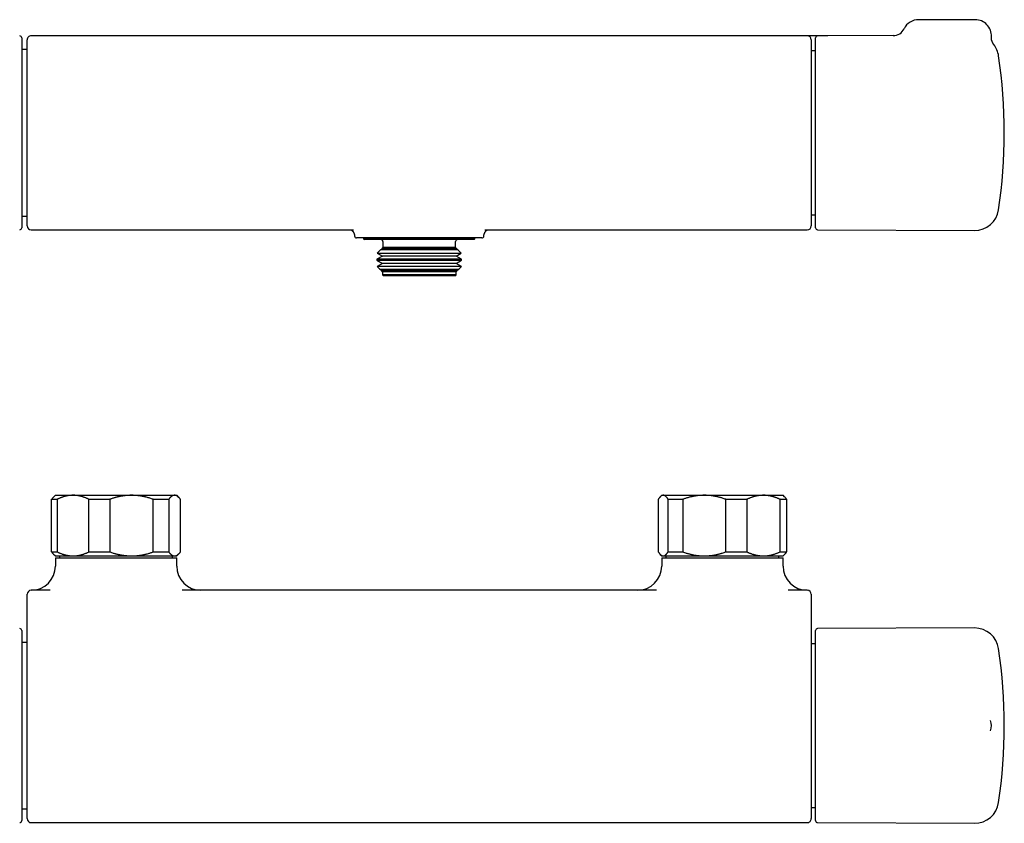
# Model space of a CAD drawing. Header units: millimetres. Extents: x 8 to 671, y 12 to 335.
# Tile 2 of 5: x 183 to 427, y 136 to 335. Entities that reach past the tile are written whole.
import ezdxf

# ---------------------------------------------------------------- set-up
doc = ezdxf.new("R2010")
doc.units = ezdxf.units.MM

msp = doc.modelspace()

# ---------------------------------------------------------------- linework, layer by layer
at = {"color": 7, "linetype": 'Continuous', "lineweight": 30}
for p, q in [((419.7, 334.5), (405.7, 334.5)), ((183.8, 330), (183.8, 283)), ((383.28, 330.51), (186.15, 330.51)), ((380.2, 283), (380.2, 330)), ((399.43, 330.58), (380.7, 330.5)), ((185.15, 327.09), (183.8, 327.09)), ((380.2, 326.77), (379.15, 326.77)), ((424.31, 328.33), (424.31, 328.33)), ((183.8, 285.91), (185.15, 285.91)), ((379.15, 286.23), (380.2, 286.23)), ((186.15, 282.49), (265.88, 282.49)), ((266.15, 280.98), (266.15, 280.98)), ((267.78, 280.5), (267.65, 280.5)), ((268.4, 280.5), (268.4, 280.3)), ((268.4, 280.3), (268.6, 280.1)), ((295.9, 280.3), (268.4, 280.3)), ((293.02, 280.5), (271.28, 280.5)), ((295.7, 280.1), (295.9, 280.3)), ((295.9, 280.3), (295.9, 280.5)), ((296.64, 280.5), (296.52, 280.5)), ((298.15, 280.98), (298.15, 280.98)), ((298.42, 282.49), (378.15, 282.49)), ((378.15, 282.49), (378.15, 282.49)), ((380.7, 282.5), (419.53, 282.33)), ((295.7, 280.1), (268.6, 280.1)), ((273.03, 277.79), (272.6, 277.55)), ((273.15, 278.1), (272.91, 277.86)), ((272.91, 277.86), (273.03, 277.79)), ((272.91, 277.86), (284.86, 277.86)), ((291.27, 277.79), (273.03, 277.79)), ((273.15, 279.6), (273.15, 278.1)), ((291.15, 278.1), (273.15, 278.1)), ((284.86, 277.86), (291.39, 277.86)), ((291.15, 278.1), (291.15, 279.6)), ((291.39, 277.86), (291.15, 278.1)), ((291.27, 277.79), (291.39, 277.86)), ((291.7, 277.55), (291.27, 277.79)), ((273.03, 275.99), (271.67, 275.21)), ((272.6, 277.55), (271.77, 276.72)), ((271.77, 276.72), (273.03, 275.99)), ((271.77, 276.72), (285.19, 276.72)), ((291.7, 277.55), (272.6, 277.55)), ((291.27, 275.99), (273.03, 275.99)), ((285.19, 276.72), (292.53, 276.72)), ((291.27, 275.99), (292.53, 276.72)), ((292.63, 275.21), (291.27, 275.99)), ((292.53, 276.72), (291.7, 277.55)), ((271.67, 275.21), (271.67, 274.98)), ((292.63, 275.21), (271.67, 275.21)), ((271.67, 274.98), (273.03, 274.19)), ((271.67, 274.98), (285.22, 274.98)), ((273.03, 274.19), (271.71, 273.44)), ((271.71, 273.44), (272.39, 272.76)), ((292.59, 273.44), (271.71, 273.44)), ((291.27, 274.19), (273.03, 274.19)), ((285.22, 274.98), (292.63, 274.98)), ((291.27, 274.19), (292.63, 274.98)), ((292.59, 273.44), (291.27, 274.19)), ((291.91, 272.76), (292.59, 273.44)), ((292.63, 274.98), (292.63, 275.21)), ((272.39, 272.76), (273.03, 272.39)), ((272.39, 272.76), (285.01, 272.76)), ((273.03, 272.39), (272.85, 272.3)), ((272.85, 272.3), (273.05, 272.1)), ((291.45, 272.3), (272.85, 272.3)), ((291.27, 272.39), (273.03, 272.39)), ((273.05, 272.1), (273.05, 271.4)), ((291.25, 272.1), (273.05, 272.1)), ((273.05, 271.4), (273.35, 271.1)), ((291.25, 271.4), (273.05, 271.4)), ((290.95, 271.1), (273.35, 271.1)), ((285.01, 272.76), (291.91, 272.76)), ((290.95, 271.1), (291.25, 271.4)), ((291.25, 272.1), (291.45, 272.3)), ((291.25, 271.4), (291.25, 272.1)), ((291.27, 272.39), (291.91, 272.76)), ((291.45, 272.3), (291.27, 272.39)), ((192.15, 216.81), (191.6, 216.27)), ((192.15, 216.81), (196.5, 216.81)), ((196.5, 216.81), (210.98, 216.81)), ((210.98, 216.81), (221.62, 216.81)), ((221.62, 216.81), (222.15, 216.81)), ((222.69, 216.27), (222.15, 216.81)), ((342.15, 216.81), (341.78, 216.44)), ((342.15, 216.81), (342.51, 216.81)), ((342.51, 216.81), (352.67, 216.81)), ((352.67, 216.81), (367.31, 216.81)), ((367.31, 216.81), (372.15, 216.81)), ((372.52, 216.44), (372.15, 216.81)), ((191.21, 215.81), (192.58, 215.81)), ((191.21, 202.81), (191.21, 215.81)), ((192.58, 215.81), (192.58, 202.81)), ((200.43, 215.81), (205.6, 215.81)), ((200.43, 202.81), (200.43, 215.81)), ((205.6, 215.81), (205.6, 202.81)), ((216.36, 202.81), (216.36, 215.81)), ((216.36, 215.81), (220.16, 215.81)), ((220.16, 215.81), (220.16, 202.81)), ((223.08, 202.81), (223.08, 215.81)), ((341.29, 215.81), (341.29, 202.81)), ((343.73, 215.81), (347.36, 215.81)), ((343.73, 202.81), (343.73, 215.81)), ((347.36, 215.81), (347.36, 202.81)), ((357.99, 202.81), (357.99, 215.81)), ((357.99, 215.81), (363.21, 215.81)), ((363.21, 215.81), (363.21, 202.81)), ((371.41, 202.81), (371.41, 215.81)), ((371.41, 215.81), (373, 215.81)), ((373, 215.81), (373, 202.81)), ((191.21, 202.81), (192.58, 202.81)), ((191.6, 202.36), (192.15, 201.81)), ((200.43, 202.81), (205.6, 202.81)), ((216.36, 202.81), (220.16, 202.81)), ((222.15, 201.81), (222.69, 202.36)), ((343.73, 202.81), (347.36, 202.81)), ((357.99, 202.81), (363.21, 202.81)), ((371.41, 202.81), (373, 202.81)), ((192.15, 201.81), (196.5, 201.81)), ((192.15, 201.31), (192.15, 199.31)), ((192.15, 201.31), (222.15, 201.31)), ((193.19, 201.81), (193.19, 201.31)), ((196.5, 201.81), (210.98, 201.81)), ((210.98, 201.81), (221.62, 201.81)), ((221.11, 201.31), (221.11, 201.81)), ((221.62, 201.81), (222.15, 201.81)), ((222.15, 199.31), (222.15, 201.31)), ((341.78, 202.18), (342.15, 201.81)), ((342.15, 201.81), (342.51, 201.81)), ((342.15, 201.31), (342.15, 199.31)), ((342.15, 201.31), (372.15, 201.31)), ((342.51, 201.81), (352.67, 201.81)), ((343.19, 201.81), (343.19, 201.31)), ((352.67, 201.81), (367.31, 201.81)), ((367.31, 201.81), (372.15, 201.81)), ((371.11, 201.31), (371.11, 201.81)), ((372.15, 201.81), (372.52, 202.18)), ((372.15, 199.31), (372.15, 201.31)), ((190.84, 193.31), (186.15, 193.31)), ((340.84, 193.31), (223.46, 193.31)), ((378.15, 193.31), (373.46, 193.31)), ((183.8, 183.31), (183.8, 159.81)), ((380.2, 159.81), (380.2, 183.31)), ((419.53, 183.98), (380.7, 183.81)), ((185.15, 180.4), (183.8, 180.4)), ((380.2, 180.08), (379.15, 180.08)), ((183.8, 159.81), (183.8, 136.31)), ((380.2, 136.31), (380.2, 159.81)), ((423.49, 158.52), (423.49, 158.53)), ((183.8, 139.22), (185.15, 139.22)), ((379.15, 139.54), (380.2, 139.54)), ((186.15, 135.8), (378.15, 135.8)), ((380.7, 135.81), (419.53, 135.64))]:
    msp.add_line(p, q, dxfattribs=at)
for centre, radius, start, end in [((405.7, 330.5), 4, 90, 153.8603), ((419.7, 330.5), 4, 357.2494, 90), ((399.42, 333.58), 3, 270.2669, 333.8615), ((183.3, 330), 0.5, 0, 89.75), ((186.15, 329.51), 1, 89.9991, 179.9995), ((378.15, 329.51), 1, 360, 89.9974), ((380.7, 330), 0.5, 90.25, 180), ((419.56, 324.67), 6, 8.4268, 37.6088), ((296.9, 306.5), 130, 351.5732, 8.4268), ((419.56, 288.33), 6, 269.75, 351.5732), ((183.3, 283), 0.5, 270.25, 0), ((186.15, 283.49), 1, 180.0025, 270.0001), ((378.15, 283.49), 1, 269.9995, 359.9988), ((380.7, 283), 0.5, 180, 269.75), ((266.65, 281), 0.5, 181.8624, 269.9996), ((297.65, 281), 0.5, 270, 358.1372), ((272.65, 279.6), 0.5, 0, 90), ((291.65, 279.6), 0.5, 90, 180), ((186.15, 199.31), 6, 270, 0), ((228.15, 199.31), 6, 180, 270), ((336.15, 199.31), 6, 270, 0), ((378.15, 199.31), 6, 180, 270), ((186.15, 192.31), 1, 90, 180), ((378.15, 192.31), 1, 0, 90), ((183.3, 183.31), 0.5, 0, 89.75), ((380.7, 183.31), 0.5, 90.25, 180), ((419.56, 177.98), 6, 8.4268, 90.25), ((296.9, 159.81), 130, 351.5732, 8.4268), ((419.7, 159.81), 4, 341.2599, 18.7557), ((419.56, 141.64), 6, 269.75, 351.5732), ((186.15, 136.8), 1, 180.0002, 269.9992), ((378.15, 136.8), 1, 269.9995, 359.9997), ((183.3, 136.31), 0.5, 270.25, 360), ((380.7, 136.31), 0.5, 180, 269.75)]:
    msp.add_arc(centre, radius, start, end, dxfattribs=at)
for points, knots in [([(185.15, 283.49), (185.15, 283.49), (185.15, 283.49), (185.15, 283.5), (185.15, 283.52), (185.15, 283.54), (185.15, 283.58), (185.15, 283.62), (185.15, 283.68), (185.15, 283.74), (185.15, 283.82), (185.15, 283.91), (185.15, 284.01), (185.15, 284.13), (185.15, 284.25), (185.15, 284.39), (185.15, 284.53), (185.15, 284.69), (185.15, 284.86), (185.15, 285.03), (185.15, 285.2), (185.15, 285.37), (185.15, 285.56), (185.15, 285.74), (185.15, 285.94), (185.15, 286.15), (185.15, 286.37), (185.15, 286.61), (185.15, 286.85), (185.15, 287.1), (185.15, 287.37), (185.15, 287.64), (185.15, 287.91), (185.15, 288.2), (185.15, 288.49), (185.15, 288.79), (185.15, 289.1), (185.15, 289.42), (185.15, 289.76), (185.15, 290.12), (185.15, 290.48), (185.15, 290.85), (185.15, 291.23), (185.15, 291.62), (185.15, 292.01), (185.15, 292.41), (185.15, 292.82), (185.15, 293.23), (185.15, 293.65), (185.15, 294.08), (185.15, 294.51), (185.15, 294.93), (185.15, 295.33), (185.15, 295.73), (185.15, 296.12), (185.15, 296.52), (185.15, 296.93), (185.15, 297.35), (185.15, 297.8), (185.15, 298.28), (185.15, 298.75), (185.15, 299.24), (185.15, 299.72), (185.15, 300.21), (185.15, 300.7), (185.15, 301.19), (185.15, 301.69), (185.15, 302.17), (185.15, 302.63), (185.15, 303.07), (185.15, 303.51), (185.15, 303.95), (185.15, 304.39), (185.15, 304.86), (185.15, 305.34), (185.15, 305.85), (185.15, 306.36), (185.15, 306.87), (185.15, 307.38), (185.15, 307.88), (185.15, 308.39), (185.15, 308.9), (185.15, 309.4), (185.15, 309.88), (185.15, 310.34), (185.15, 310.78), (185.15, 311.22), (185.15, 311.65), (185.15, 312.09), (185.15, 312.54), (185.15, 313.01), (185.15, 313.49), (185.15, 313.98), (185.15, 314.45), (185.15, 314.93), (185.15, 315.4), (185.15, 315.87), (185.15, 316.33), (185.15, 316.79), (185.15, 317.22), (185.15, 317.63), (185.15, 318.02), (185.15, 318.4), (185.15, 318.78), (185.15, 319.15), (185.15, 319.53), (185.15, 319.91), (185.15, 320.3), (185.15, 320.68), (185.15, 321.05), (185.15, 321.42), (185.15, 321.78), (185.15, 322.13), (185.15, 322.48), (185.15, 322.82), (185.15, 323.15), (185.15, 323.48), (185.15, 323.8), (185.15, 324.13), (185.15, 324.45), (185.15, 324.77), (185.15, 325.07), (185.15, 325.36), (185.15, 325.65), (185.15, 325.92), (185.15, 326.18), (185.15, 326.44), (185.15, 326.68), (185.15, 326.92), (185.15, 327.14), (185.15, 327.36), (185.15, 327.56), (185.15, 327.76), (185.15, 327.94), (185.15, 328.1), (185.15, 328.24), (185.15, 328.38), (185.15, 328.51), (185.15, 328.64), (185.15, 328.76), (185.15, 328.88), (185.15, 328.99), (185.15, 329.09), (185.15, 329.18), (185.15, 329.26), (185.15, 329.33), (185.15, 329.39), (185.15, 329.43), (185.15, 329.47), (185.15, 329.5), (185.15, 329.51), (185.15, 329.51), (185.15, 329.51), (185.15, 329.51)], [0, 0, 0, 0, 0.003798, 0.009966, 0.016133, 0.022358, 0.028586, 0.034814, 0.041041, 0.047267, 0.054299, 0.061334, 0.068369, 0.075404, 0.082437, 0.089469, 0.096504, 0.10354, 0.110575, 0.117607, 0.123768, 0.129932, 0.136096, 0.142261, 0.148424, 0.154586, 0.161187, 0.16779, 0.174392, 0.180994, 0.187595, 0.194198, 0.200801, 0.207402, 0.214003, 0.220606, 0.227209, 0.23381, 0.240888, 0.247968, 0.255047, 0.262125, 0.269171, 0.27622, 0.283269, 0.290318, 0.297364, 0.30441, 0.311459, 0.318509, 0.325557, 0.332603, 0.338776, 0.344952, 0.351128, 0.357305, 0.36348, 0.369653, 0.376686, 0.383721, 0.390757, 0.397792, 0.404825, 0.411857, 0.418892, 0.425928, 0.432963, 0.439996, 0.446157, 0.45232, 0.458484, 0.464649, 0.470812, 0.476973, 0.483998, 0.491026, 0.498055, 0.505084, 0.512109, 0.519134, 0.526162, 0.533191, 0.540219, 0.547245, 0.553401, 0.559559, 0.565719, 0.571879, 0.578037, 0.584193, 0.591219, 0.598248, 0.605277, 0.612306, 0.619332, 0.626358, 0.633386, 0.640415, 0.647444, 0.65447, 0.660626, 0.666785, 0.672944, 0.679104, 0.685263, 0.691419, 0.698016, 0.704613, 0.711211, 0.717808, 0.724404, 0.731002, 0.7376, 0.744196, 0.750793, 0.757391, 0.763989, 0.770585, 0.777659, 0.784735, 0.791811, 0.798886, 0.805786, 0.812688, 0.81959, 0.82649, 0.83339, 0.840292, 0.847194, 0.854095, 0.860995, 0.867897, 0.874799, 0.881699, 0.887657, 0.893616, 0.899576, 0.905535, 0.911492, 0.918366, 0.925242, 0.932118, 0.938992, 0.945866, 0.952741, 0.959617, 0.966491, 0.973365, 0.98024, 0.987116, 0.99399, 0.999913, 1, 1, 1, 1]), ([(379.15, 329.51), (379.15, 329.51), (379.15, 329.51), (379.15, 329.5), (379.15, 329.49), (379.15, 329.46), (379.15, 329.42), (379.15, 329.37), (379.15, 329.32), (379.15, 329.25), (379.15, 329.17), (379.15, 329.09), (379.15, 328.99), (379.15, 328.88), (379.15, 328.77), (379.15, 328.64), (379.15, 328.51), (379.15, 328.37), (379.15, 328.21), (379.15, 328.05), (379.15, 327.87), (379.15, 327.68), (379.15, 327.48), (379.15, 327.27), (379.15, 327.05), (379.15, 326.82), (379.15, 326.59), (379.15, 326.35), (379.15, 326.1), (379.15, 325.85), (379.15, 325.59), (379.15, 325.32), (379.15, 325.04), (379.15, 324.75), (379.15, 324.46), (379.15, 324.15), (379.15, 323.83), (379.15, 323.5), (379.15, 323.16), (379.15, 322.81), (379.15, 322.45), (379.15, 322.09), (379.15, 321.73), (379.15, 321.37), (379.15, 321), (379.15, 320.63), (379.15, 320.25), (379.15, 319.86), (379.15, 319.47), (379.15, 319.07), (379.15, 318.67), (379.15, 318.26), (379.15, 317.83), (379.15, 317.39), (379.15, 316.95), (379.15, 316.5), (379.15, 316.05), (379.15, 315.59), (379.15, 315.15), (379.15, 314.7), (379.15, 314.26), (379.15, 313.81), (379.15, 313.35), (379.15, 312.9), (379.15, 312.44), (379.15, 311.98), (379.15, 311.51), (379.15, 311.04), (379.15, 310.56), (379.15, 310.07), (379.15, 309.57), (379.15, 309.08), (379.15, 308.58), (379.15, 308.09), (379.15, 307.61), (379.15, 307.13), (379.15, 306.66), (379.15, 306.19), (379.15, 305.71), (379.15, 305.24), (379.15, 304.76), (379.15, 304.28), (379.15, 303.8), (379.15, 303.32), (379.15, 302.84), (379.15, 302.35), (379.15, 301.86), (379.15, 301.37), (379.15, 300.88), (379.15, 300.41), (379.15, 299.94), (379.15, 299.49), (379.15, 299.04), (379.15, 298.59), (379.15, 298.14), (379.15, 297.7), (379.15, 297.26), (379.15, 296.83), (379.15, 296.4), (379.15, 295.97), (379.15, 295.53), (379.15, 295.1), (379.15, 294.67), (379.15, 294.24), (379.15, 293.82), (379.15, 293.41), (379.15, 293.02), (379.15, 292.63), (379.15, 292.26), (379.15, 291.88), (379.15, 291.52), (379.15, 291.16), (379.15, 290.81), (379.15, 290.46), (379.15, 290.12), (379.15, 289.79), (379.15, 289.45), (379.15, 289.12), (379.15, 288.8), (379.15, 288.48), (379.15, 288.17), (379.15, 287.88), (379.15, 287.6), (379.15, 287.33), (379.15, 287.07), (379.15, 286.82), (379.15, 286.58), (379.15, 286.34), (379.15, 286.12), (379.15, 285.9), (379.15, 285.69), (379.15, 285.49), (379.15, 285.3), (379.15, 285.11), (379.15, 284.93), (379.15, 284.76), (379.15, 284.6), (379.15, 284.45), (379.15, 284.32), (379.15, 284.2), (379.15, 284.08), (379.15, 283.98), (379.15, 283.89), (379.15, 283.8), (379.15, 283.73), (379.15, 283.67), (379.15, 283.61), (379.15, 283.57), (379.15, 283.53), (379.15, 283.5), (379.15, 283.49), (379.15, 283.49), (379.15, 283.49)], [0, 0, 0, 0, 0.003366, 0.009755, 0.016144, 0.022531, 0.029016, 0.035503, 0.041989, 0.048474, 0.055056, 0.061637, 0.06823, 0.074823, 0.081395, 0.087968, 0.094541, 0.101139, 0.107737, 0.114335, 0.121226, 0.128118, 0.135009, 0.14193, 0.148851, 0.155771, 0.162367, 0.168962, 0.175569, 0.182176, 0.188762, 0.195349, 0.201936, 0.208547, 0.21516, 0.221772, 0.228677, 0.235583, 0.242489, 0.249425, 0.256361, 0.263296, 0.269893, 0.27649, 0.283098, 0.289706, 0.296294, 0.302882, 0.30947, 0.316083, 0.322696, 0.329309, 0.336216, 0.343123, 0.35003, 0.356966, 0.363903, 0.37084, 0.377423, 0.384007, 0.390602, 0.397197, 0.403771, 0.410346, 0.416921, 0.423521, 0.430121, 0.436721, 0.443614, 0.450508, 0.457401, 0.464322, 0.471245, 0.478167, 0.484711, 0.491257, 0.497804, 0.50435, 0.510894, 0.517509, 0.524127, 0.530745, 0.537362, 0.543978, 0.550865, 0.557753, 0.56464, 0.571556, 0.578473, 0.585389, 0.591966, 0.598542, 0.60513, 0.611718, 0.618286, 0.624854, 0.631421, 0.638014, 0.644608, 0.6512, 0.658087, 0.664975, 0.671862, 0.678778, 0.685695, 0.692611, 0.699203, 0.705796, 0.712399, 0.719003, 0.725586, 0.73217, 0.738753, 0.745361, 0.751971, 0.758579, 0.765483, 0.772388, 0.779291, 0.786225, 0.793159, 0.800092, 0.806675, 0.813258, 0.819852, 0.826446, 0.833019, 0.839593, 0.846167, 0.852766, 0.859366, 0.865965, 0.872855, 0.879747, 0.886638, 0.893559, 0.90048, 0.9074, 0.913983, 0.920565, 0.927159, 0.933753, 0.940326, 0.9469, 0.953474, 0.960072, 0.966672, 0.97327, 0.980161, 0.987053, 0.993944, 1, 1, 1, 1]), ([(424.32, 328.33), (424.31, 328.34), (424.28, 328.37), (424.24, 328.43), (424.2, 328.49), (424.16, 328.56), (424.12, 328.62), (424.07, 328.69), (424.04, 328.77), (424, 328.84), (423.96, 328.92), (423.93, 328.99), (423.9, 329.07), (423.87, 329.15), (423.84, 329.23), (423.81, 329.31), (423.79, 329.39), (423.77, 329.47), (423.75, 329.56), (423.74, 329.64), (423.72, 329.72), (423.71, 329.81), (423.7, 329.89), (423.7, 329.98), (423.69, 330.06), (423.69, 330.15), (423.69, 330.23), (423.69, 330.28), (423.69, 330.31)], [0, 0, 0, 0, 0.020969, 0.055779, 0.092201, 0.129637, 0.167761, 0.206363, 0.245307, 0.284502, 0.323886, 0.363417, 0.403062, 0.442799, 0.482611, 0.522485, 0.56241, 0.602379, 0.642386, 0.682424, 0.72249, 0.76258, 0.802692, 0.842823, 0.88297, 0.923133, 0.963309, 1, 1, 1, 1]), ([(265.29, 282.49), (265.3, 282.48), (265.32, 282.47), (265.34, 282.46), (265.37, 282.44), (265.4, 282.42), (265.44, 282.39), (265.47, 282.37), (265.5, 282.34), (265.54, 282.31), (265.57, 282.27), (265.61, 282.24), (265.65, 282.2), (265.68, 282.16), (265.72, 282.12), (265.76, 282.08), (265.79, 282.03), (265.83, 281.98), (265.86, 281.93), (265.89, 281.87), (265.93, 281.81), (265.96, 281.75), (265.99, 281.69), (266.01, 281.63), (266.04, 281.57), (266.06, 281.5), (266.08, 281.43), (266.1, 281.36), (266.11, 281.29), (266.13, 281.22), (266.14, 281.15), (266.14, 281.08), (266.15, 281.02), (266.15, 280.99), (266.15, 280.98)], [0, 0, 0, 0, 0.022919, 0.056265, 0.089127, 0.12158, 0.153696, 0.185547, 0.217201, 0.248721, 0.280166, 0.311591, 0.343036, 0.374534, 0.406122, 0.437776, 0.469856, 0.50166, 0.533609, 0.565702, 0.597932, 0.630282, 0.662736, 0.695272, 0.727868, 0.760503, 0.793157, 0.825812, 0.858451, 0.891062, 0.923633, 0.956155, 0.988619, 1, 1, 1, 1]), ([(267.65, 280.5), (267.61, 280.5), (267.53, 280.5), (267.41, 280.5), (267.3, 280.5), (267.2, 280.5), (267.11, 280.5), (267.02, 280.5), (266.95, 280.5), (266.88, 280.5), (266.83, 280.5), (266.78, 280.5), (266.73, 280.5), (266.7, 280.5), (266.67, 280.5), (266.66, 280.5), (266.65, 280.5), (266.65, 280.5), (266.65, 280.5)], [0, 0, 0, 0, 0.064856, 0.1297121, 0.1947157, 0.2597193, 0.3234086, 0.387115, 0.4508215, 0.514511, 0.5781982, 0.6419019, 0.7056058, 0.7692933, 0.8351917, 0.9011078, 0.9670243, 1, 1, 1, 1]), ([(268.45, 280.5), (268.39, 280.5), (268.26, 280.5), (268.09, 280.5), (267.93, 280.5), (267.83, 280.5), (267.78, 280.5)], [0, 0, 0, 0, 0.249591, 0.499182, 0.749591, 1, 1, 1, 1]), ([(271.28, 280.5), (271.19, 280.5), (271.01, 280.5), (270.74, 280.5), (270.48, 280.5), (270.23, 280.5), (269.98, 280.5), (269.74, 280.5), (269.51, 280.5), (269.28, 280.5), (269.06, 280.5), (268.85, 280.5), (268.64, 280.5), (268.51, 280.5), (268.45, 280.5)], [0, 0, 0, 0, 0.082313, 0.164645, 0.246975, 0.329285, 0.411619, 0.493977, 0.576332, 0.658663, 0.743982, 0.829334, 0.914684, 1, 1, 1, 1]), ([(295.85, 280.5), (295.79, 280.5), (295.67, 280.5), (295.47, 280.5), (295.26, 280.5), (295.05, 280.5), (294.82, 280.5), (294.59, 280.5), (294.35, 280.5), (294.1, 280.5), (293.85, 280.5), (293.58, 280.5), (293.3, 280.5), (293.11, 280.5), (293.02, 280.5)], [0, 0, 0, 0, 0.082182, 0.164393, 0.246607, 0.328792, 0.41095, 0.493132, 0.575317, 0.657478, 0.743096, 0.828737, 0.914379, 1, 1, 1, 1]), ([(296.52, 280.5), (296.47, 280.5), (296.37, 280.5), (296.21, 280.5), (296.04, 280.5), (295.91, 280.5), (295.85, 280.5)], [0, 0, 0, 0, 0.249589, 0.499178, 0.749589, 1, 1, 1, 1]), ([(297.65, 280.5), (297.65, 280.5), (297.65, 280.5), (297.64, 280.5), (297.62, 280.5), (297.59, 280.5), (297.55, 280.5), (297.49, 280.5), (297.43, 280.5), (297.35, 280.5), (297.27, 280.5), (297.17, 280.5), (297.08, 280.5), (296.98, 280.5), (296.88, 280.5), (296.77, 280.5), (296.68, 280.5), (296.64, 280.5)], [0, 0, 0, 0, 0.042098, 0.106896, 0.180171, 0.253471, 0.32677, 0.400045, 0.473324, 0.546629, 0.619933, 0.693212, 0.754554, 0.81592, 0.877293, 0.938658, 1, 1, 1, 1]), ([(298.15, 280.98), (298.15, 280.99), (298.15, 281.02), (298.16, 281.08), (298.16, 281.15), (298.17, 281.22), (298.18, 281.29), (298.2, 281.36), (298.22, 281.42), (298.24, 281.49), (298.26, 281.56), (298.28, 281.62), (298.31, 281.68), (298.34, 281.74), (298.37, 281.8), (298.4, 281.86), (298.43, 281.91), (298.46, 281.96), (298.5, 282.01), (298.53, 282.06), (298.57, 282.1), (298.6, 282.14), (298.63, 282.18), (298.66, 282.21), (298.7, 282.25), (298.73, 282.28), (298.77, 282.31), (298.8, 282.34), (298.83, 282.37), (298.87, 282.39), (298.9, 282.42), (298.93, 282.44), (298.96, 282.46), (298.98, 282.47), (299, 282.48), (299, 282.49)], [0, 0, 0, 0, 0.00946, 0.042044, 0.074572, 0.107037, 0.139437, 0.171766, 0.204023, 0.236201, 0.268296, 0.300303, 0.332215, 0.364025, 0.395726, 0.427312, 0.458779, 0.490122, 0.521341, 0.55244, 0.583425, 0.609544, 0.635275, 0.665821, 0.696239, 0.726609, 0.756971, 0.787362, 0.817826, 0.848416, 0.87919, 0.910207, 0.941528, 0.973217, 1, 1, 1, 1]), ([(196.5, 216.81), (196.46, 216.81), (196.33, 216.81), (196.11, 216.8), (195.86, 216.78), (195.61, 216.76), (195.36, 216.72), (195.12, 216.68), (194.89, 216.64), (194.68, 216.59), (194.44, 216.53), (194.16, 216.45), (193.87, 216.35), (193.6, 216.26), (193.34, 216.16), (193.09, 216.05), (192.83, 215.93), (192.67, 215.85), (192.58, 215.81)], [0, 0, 0, 0, 0.034083, 0.097391, 0.160725, 0.224069, 0.287405, 0.350715, 0.403935, 0.45716, 0.51038, 0.588809, 0.667238, 0.733776, 0.800332, 0.866897, 0.933458, 1, 1, 1, 1]), ([(200.43, 215.81), (200.34, 215.85), (200.18, 215.93), (199.93, 216.04), (199.68, 216.15), (199.42, 216.25), (199.18, 216.34), (198.95, 216.41), (198.74, 216.48), (198.52, 216.54), (198.31, 216.59), (198.09, 216.64), (197.86, 216.69), (197.6, 216.73), (197.33, 216.77), (197.05, 216.79), (196.78, 216.81), (196.6, 216.81), (196.5, 216.81)], [0, 0, 0, 0, 0.065617, 0.131252, 0.19689, 0.262521, 0.328134, 0.383158, 0.438187, 0.493212, 0.547625, 0.602042, 0.656455, 0.725142, 0.793864, 0.862595, 0.931314, 1, 1, 1, 1]), ([(210.98, 216.81), (210.88, 216.81), (210.68, 216.81), (210.38, 216.8), (210.08, 216.78), (209.78, 216.76), (209.48, 216.73), (209.21, 216.7), (208.96, 216.67), (208.74, 216.63), (208.51, 216.6), (208.29, 216.56), (208.07, 216.51), (207.85, 216.47), (207.63, 216.42), (207.39, 216.36), (207.11, 216.29), (206.8, 216.2), (206.5, 216.11), (206.2, 216.02), (205.9, 215.92), (205.7, 215.85), (205.6, 215.81)], [0, 0, 0, 0, 0.054453, 0.108912, 0.163365, 0.218023, 0.272687, 0.327346, 0.368623, 0.4099, 0.451213, 0.492526, 0.533023, 0.573521, 0.614049, 0.654576, 0.71207, 0.769569, 0.827064, 0.884708, 0.942355, 1, 1, 1, 1]), ([(216.36, 215.81), (216.22, 215.86), (215.95, 215.96), (215.53, 216.09), (215.11, 216.22), (214.73, 216.32), (214.4, 216.4), (214.12, 216.46), (213.83, 216.52), (213.54, 216.58), (213.26, 216.63), (212.95, 216.67), (212.61, 216.72), (212.25, 216.75), (211.88, 216.78), (211.52, 216.8), (211.22, 216.81), (211.04, 216.81), (210.98, 216.81)], [0, 0, 0, 0, 0.079536, 0.159092, 0.238644, 0.318175, 0.371508, 0.424845, 0.478178, 0.530957, 0.58374, 0.636519, 0.702911, 0.769333, 0.835765, 0.902185, 0.968576, 1, 1, 1, 1]), ([(221.62, 216.81), (221.61, 216.81), (221.56, 216.81), (221.48, 216.8), (221.38, 216.78), (221.29, 216.76), (221.2, 216.72), (221.1, 216.68), (221.01, 216.63), (220.92, 216.57), (220.82, 216.5), (220.73, 216.43), (220.64, 216.35), (220.54, 216.26), (220.45, 216.16), (220.35, 216.05), (220.26, 215.93), (220.19, 215.85), (220.16, 215.81)], [0, 0, 0, 0, 0.034083, 0.097391, 0.1607252, 0.2240691, 0.2874052, 0.3507148, 0.4140031, 0.4773132, 0.5406325, 0.6039463, 0.6672378, 0.7337758, 0.800332, 0.8668969, 0.933458, 1, 1, 1, 1]), ([(223.08, 215.81), (223.05, 215.86), (222.97, 215.96), (222.86, 216.09), (222.76, 216.19), (222.68, 216.29), (222.59, 216.37), (222.5, 216.44), (222.42, 216.51), (222.34, 216.57), (222.25, 216.62), (222.16, 216.67), (222.07, 216.72), (221.97, 216.75), (221.88, 216.78), (221.8, 216.8), (221.71, 216.81), (221.65, 216.81), (221.62, 216.81)], [0, 0, 0, 0, 0.081942, 0.163884, 0.225568, 0.287264, 0.348958, 0.410641, 0.465358, 0.520081, 0.574798, 0.63806, 0.701338, 0.764615, 0.827875, 0.885248, 0.942627, 1, 1, 1, 1]), ([(342.51, 216.81), (342.5, 216.81), (342.46, 216.81), (342.39, 216.8), (342.32, 216.78), (342.24, 216.76), (342.16, 216.72), (342.08, 216.68), (342.01, 216.64), (341.95, 216.59), (341.88, 216.54), (341.82, 216.48), (341.76, 216.42), (341.69, 216.34), (341.61, 216.26), (341.53, 216.16), (341.45, 216.05), (341.37, 215.93), (341.32, 215.85), (341.29, 215.81)], [0, 0, 0, 0, 0.031424, 0.094899, 0.158401, 0.221913, 0.285416, 0.348893, 0.402256, 0.455625, 0.508989, 0.561409, 0.613834, 0.666254, 0.732989, 0.799742, 0.866504, 0.933261, 1, 1, 1, 1]), ([(343.73, 215.81), (343.7, 215.85), (343.65, 215.93), (343.58, 216.04), (343.5, 216.15), (343.42, 216.25), (343.34, 216.34), (343.27, 216.41), (343.21, 216.48), (343.14, 216.54), (343.07, 216.59), (343.01, 216.64), (342.93, 216.69), (342.85, 216.73), (342.77, 216.77), (342.68, 216.79), (342.6, 216.81), (342.54, 216.81), (342.51, 216.81)], [0, 0, 0, 0, 0.065617, 0.131252, 0.19689, 0.262521, 0.328134, 0.383158, 0.438187, 0.493212, 0.547625, 0.602042, 0.656455, 0.725142, 0.793864, 0.862595, 0.931314, 1, 1, 1, 1]), ([(352.67, 216.81), (352.61, 216.81), (352.43, 216.81), (352.14, 216.8), (351.8, 216.78), (351.46, 216.76), (351.12, 216.72), (350.77, 216.68), (350.43, 216.63), (350.1, 216.57), (349.76, 216.5), (349.42, 216.43), (349.08, 216.35), (348.74, 216.26), (348.39, 216.16), (348.04, 216.05), (347.7, 215.93), (347.47, 215.85), (347.36, 215.81)], [0, 0, 0, 0, 0.034083, 0.097391, 0.160725, 0.224069, 0.287405, 0.350715, 0.414003, 0.477313, 0.540632, 0.603946, 0.667238, 0.733776, 0.800332, 0.866897, 0.933458, 1, 1, 1, 1]), ([(357.99, 215.81), (357.85, 215.86), (357.57, 215.96), (357.18, 216.09), (356.82, 216.19), (356.5, 216.29), (356.17, 216.37), (355.86, 216.44), (355.55, 216.51), (355.26, 216.57), (354.95, 216.62), (354.63, 216.67), (354.29, 216.72), (353.95, 216.75), (353.62, 216.78), (353.29, 216.8), (352.98, 216.81), (352.78, 216.81), (352.67, 216.81)], [0, 0, 0, 0, 0.081942, 0.163884, 0.225568, 0.287264, 0.348958, 0.410641, 0.465358, 0.520081, 0.574798, 0.63806, 0.701338, 0.764615, 0.827875, 0.885248, 0.942627, 1, 1, 1, 1]), ([(367.31, 216.81), (367.26, 216.81), (367.13, 216.81), (366.9, 216.8), (366.64, 216.78), (366.37, 216.76), (366.11, 216.72), (365.86, 216.68), (365.63, 216.64), (365.41, 216.59), (365.15, 216.53), (364.87, 216.45), (364.56, 216.35), (364.28, 216.26), (364.01, 216.16), (363.74, 216.05), (363.48, 215.93), (363.3, 215.85), (363.21, 215.81)], [0, 0, 0, 0, 0.034083, 0.097391, 0.160725, 0.224069, 0.287405, 0.350715, 0.403935, 0.45716, 0.51038, 0.588809, 0.667238, 0.733776, 0.800332, 0.866897, 0.933458, 1, 1, 1, 1]), ([(371.41, 215.81), (371.32, 215.85), (371.15, 215.93), (370.88, 216.04), (370.62, 216.15), (370.36, 216.25), (370.1, 216.34), (369.87, 216.41), (369.64, 216.48), (369.42, 216.54), (369.19, 216.59), (368.97, 216.64), (368.72, 216.69), (368.46, 216.73), (368.17, 216.77), (367.88, 216.79), (367.6, 216.81), (367.4, 216.81), (367.31, 216.81)], [0, 0, 0, 0, 0.065617, 0.131252, 0.19689, 0.262521, 0.328134, 0.383158, 0.438187, 0.493212, 0.547625, 0.602042, 0.656455, 0.725142, 0.793864, 0.862595, 0.931314, 1, 1, 1, 1]), ([(191.21, 215.81), (191.25, 215.86), (191.33, 215.96), (191.44, 216.09), (191.53, 216.19), (191.58, 216.24), (191.61, 216.27)], [0, 0, 0, 0, 0.298875, 0.597747, 0.822734, 1, 1, 1, 1]), ([(372.52, 216.44), (372.53, 216.43), (372.55, 216.41), (372.6, 216.36), (372.66, 216.29), (372.73, 216.2), (372.8, 216.11), (372.87, 216.02), (372.94, 215.92), (372.98, 215.85), (373, 215.81)], [0, 0, 0, 0, 0.044128, 0.144501, 0.286895, 0.4293, 0.571695, 0.714459, 0.857234, 1, 1, 1, 1]), ([(191.61, 202.36), (191.58, 202.38), (191.53, 202.43), (191.44, 202.53), (191.33, 202.66), (191.25, 202.76), (191.21, 202.81)], [0, 0, 0, 0, 0.1693619, 0.3924186, 0.696208, 1, 1, 1, 1]), ([(192.58, 202.81), (192.66, 202.77), (192.83, 202.69), (193.08, 202.58), (193.33, 202.47), (193.59, 202.37), (193.83, 202.28), (194.06, 202.21), (194.27, 202.14), (194.49, 202.08), (194.7, 202.03), (194.92, 201.98), (195.15, 201.93), (195.41, 201.89), (195.68, 201.85), (195.95, 201.83), (196.23, 201.81), (196.41, 201.81), (196.5, 201.81)], [0, 0, 0, 0, 0.065617, 0.131252, 0.19689, 0.262521, 0.328134, 0.383158, 0.438187, 0.493212, 0.547625, 0.602042, 0.656455, 0.725142, 0.793864, 0.862595, 0.931314, 1, 1, 1, 1]), ([(196.5, 201.81), (196.55, 201.81), (196.68, 201.81), (196.89, 201.82), (197.15, 201.84), (197.4, 201.86), (197.65, 201.9), (197.89, 201.94), (198.12, 201.98), (198.33, 202.03), (198.57, 202.09), (198.84, 202.17), (199.13, 202.27), (199.41, 202.37), (199.67, 202.47), (199.92, 202.57), (200.17, 202.69), (200.34, 202.77), (200.43, 202.81)], [0, 0, 0, 0, 0.034083, 0.097391, 0.160725, 0.224069, 0.287405, 0.350715, 0.403935, 0.45716, 0.51038, 0.588809, 0.667238, 0.733776, 0.800332, 0.866897, 0.933458, 1, 1, 1, 1]), ([(205.6, 202.81), (205.74, 202.76), (206.02, 202.66), (206.4, 202.54), (206.74, 202.44), (207.03, 202.36), (207.3, 202.28), (207.54, 202.22), (207.77, 202.17), (207.99, 202.13), (208.21, 202.08), (208.43, 202.04), (208.65, 202), (208.87, 201.97), (209.13, 201.93), (209.41, 201.9), (209.72, 201.87), (210.03, 201.84), (210.35, 201.82), (210.66, 201.81), (210.87, 201.81), (210.98, 201.81)], [0, 0, 0, 0, 0.081942, 0.163883, 0.218632, 0.273383, 0.328131, 0.369386, 0.41064, 0.451925, 0.493209, 0.534004, 0.574798, 0.615626, 0.656453, 0.713592, 0.770737, 0.827876, 0.885248, 0.942628, 1, 1, 1, 1]), ([(210.98, 201.81), (211.04, 201.81), (211.21, 201.81), (211.5, 201.82), (211.85, 201.84), (212.2, 201.86), (212.54, 201.9), (212.87, 201.94), (213.18, 201.98), (213.47, 202.03), (213.76, 202.08), (214.04, 202.14), (214.32, 202.2), (214.63, 202.28), (214.96, 202.36), (215.31, 202.46), (215.67, 202.57), (216.02, 202.69), (216.25, 202.77), (216.36, 202.81)], [0, 0, 0, 0, 0.031424, 0.094899, 0.158401, 0.221913, 0.285416, 0.348893, 0.402256, 0.455625, 0.508989, 0.561409, 0.613834, 0.666254, 0.732989, 0.799742, 0.866504, 0.933261, 1, 1, 1, 1]), ([(220.16, 202.81), (220.2, 202.76), (220.28, 202.66), (220.39, 202.53), (220.48, 202.43), (220.57, 202.33), (220.66, 202.25), (220.75, 202.17), (220.85, 202.1), (220.95, 202.03), (221.05, 201.97), (221.15, 201.92), (221.24, 201.88), (221.34, 201.85), (221.43, 201.83), (221.53, 201.81), (221.59, 201.81), (221.62, 201.81)], [0, 0, 0, 0, 0.081943, 0.163884, 0.225569, 0.287265, 0.348959, 0.410642, 0.477602, 0.54459, 0.611585, 0.678569, 0.745525, 0.809135, 0.872763, 0.936391, 1, 1, 1, 1]), ([(221.62, 201.81), (221.64, 201.81), (221.69, 201.81), (221.77, 201.82), (221.87, 201.84), (221.97, 201.87), (222.07, 201.9), (222.17, 201.95), (222.26, 202), (222.34, 202.06), (222.42, 202.11), (222.5, 202.18), (222.58, 202.25), (222.67, 202.33), (222.76, 202.42), (222.86, 202.53), (222.97, 202.66), (223.05, 202.76), (223.08, 202.81)], [0, 0, 0, 0, 0.034083, 0.1001205, 0.1661964, 0.2322933, 0.2983923, 0.3644731, 0.430514, 0.4832684, 0.5360272, 0.588782, 0.6499353, 0.7110998, 0.7722657, 0.8334207, 0.91671, 1, 1, 1, 1]), ([(341.29, 202.81), (341.33, 202.76), (341.39, 202.66), (341.48, 202.53), (341.58, 202.41), (341.66, 202.3), (341.74, 202.22), (341.8, 202.16), (341.87, 202.1), (341.93, 202.04), (342, 201.99), (342.07, 201.95), (342.14, 201.9), (342.23, 201.87), (342.31, 201.84), (342.39, 201.82), (342.46, 201.81), (342.5, 201.81), (342.51, 201.81)], [0, 0, 0, 0, 0.0795355, 0.1590915, 0.2386441, 0.3181748, 0.3715082, 0.4248453, 0.4781782, 0.530957, 0.5837401, 0.6365186, 0.7029108, 0.7693334, 0.8357651, 0.9021855, 0.9685757, 1, 1, 1, 1]), ([(342.51, 201.81), (342.54, 201.81), (342.59, 201.81), (342.68, 201.83), (342.76, 201.85), (342.84, 201.88), (342.91, 201.92), (342.99, 201.96), (343.05, 202.01), (343.12, 202.07), (343.19, 202.12), (343.25, 202.19), (343.32, 202.26), (343.4, 202.35), (343.48, 202.45), (343.57, 202.57), (343.65, 202.68), (343.7, 202.77), (343.73, 202.81)], [0, 0, 0, 0, 0.0654486, 0.1309264, 0.1964149, 0.2618945, 0.3273446, 0.3824027, 0.4374662, 0.4925247, 0.5465401, 0.60056, 0.6545758, 0.7236443, 0.7927333, 0.8618322, 0.9309269, 1, 1, 1, 1]), ([(347.36, 202.81), (347.5, 202.76), (347.78, 202.66), (348.17, 202.53), (348.53, 202.43), (348.85, 202.33), (349.17, 202.25), (349.51, 202.17), (349.86, 202.1), (350.21, 202.03), (350.57, 201.97), (350.93, 201.92), (351.29, 201.88), (351.64, 201.85), (351.98, 201.83), (352.33, 201.81), (352.56, 201.81), (352.67, 201.81)], [0, 0, 0, 0, 0.081943, 0.163884, 0.225569, 0.287265, 0.348959, 0.410642, 0.477602, 0.54459, 0.611585, 0.678569, 0.745525, 0.809135, 0.872763, 0.936391, 1, 1, 1, 1]), ([(352.67, 201.81), (352.73, 201.81), (352.91, 201.81), (353.22, 201.82), (353.57, 201.84), (353.93, 201.87), (354.29, 201.9), (354.64, 201.95), (354.97, 202), (355.28, 202.06), (355.56, 202.11), (355.86, 202.18), (356.16, 202.25), (356.49, 202.33), (356.81, 202.42), (357.16, 202.53), (357.56, 202.66), (357.84, 202.76), (357.99, 202.81)], [0, 0, 0, 0, 0.034083, 0.100121, 0.166196, 0.232293, 0.298392, 0.364473, 0.430514, 0.483268, 0.536027, 0.588782, 0.649935, 0.7111, 0.772266, 0.833421, 0.91671, 1, 1, 1, 1]), ([(363.21, 202.81), (363.3, 202.77), (363.47, 202.69), (363.73, 202.58), (364, 202.47), (364.26, 202.37), (364.51, 202.28), (364.75, 202.21), (364.98, 202.14), (365.2, 202.08), (365.43, 202.03), (365.65, 201.98), (365.9, 201.93), (366.16, 201.89), (366.45, 201.85), (366.73, 201.83), (367.02, 201.81), (367.21, 201.81), (367.31, 201.81)], [0, 0, 0, 0, 0.065617, 0.131252, 0.19689, 0.262521, 0.328134, 0.383158, 0.438187, 0.493212, 0.547625, 0.602042, 0.656455, 0.725142, 0.793864, 0.862595, 0.931314, 1, 1, 1, 1]), ([(367.31, 201.81), (367.36, 201.81), (367.49, 201.81), (367.72, 201.82), (367.98, 201.84), (368.24, 201.86), (368.51, 201.9), (368.76, 201.94), (368.99, 201.98), (369.21, 202.03), (369.47, 202.09), (369.75, 202.17), (370.06, 202.27), (370.34, 202.37), (370.61, 202.47), (370.88, 202.57), (371.14, 202.69), (371.32, 202.77), (371.41, 202.81)], [0, 0, 0, 0, 0.034083, 0.097391, 0.160725, 0.224069, 0.287405, 0.350715, 0.403935, 0.45716, 0.51038, 0.588809, 0.667238, 0.733776, 0.800332, 0.866897, 0.933458, 1, 1, 1, 1]), ([(373, 202.81), (372.97, 202.76), (372.91, 202.66), (372.82, 202.54), (372.74, 202.44), (372.68, 202.36), (372.62, 202.28), (372.57, 202.23), (372.54, 202.2), (372.52, 202.18)], [0, 0, 0, 0, 0.2029411, 0.4058805, 0.5414727, 0.6770736, 0.8126645, 0.9148371, 1, 1, 1, 1]), ([(185.15, 186.54), (185.15, 186.59), (185.15, 186.69), (185.15, 186.87), (185.15, 187.07), (185.15, 187.3), (185.15, 187.52), (185.15, 187.74), (185.15, 187.96), (185.15, 188.18), (185.15, 188.39), (185.15, 188.61), (185.15, 188.82), (185.15, 189.02), (185.15, 189.22), (185.15, 189.41), (185.15, 189.59), (185.15, 189.78), (185.15, 189.95), (185.15, 190.13), (185.15, 190.3), (185.15, 190.47), (185.15, 190.62), (185.15, 190.78), (185.15, 190.92), (185.15, 191.06), (185.15, 191.19), (185.15, 191.31), (185.15, 191.43), (185.15, 191.54), (185.15, 191.64), (185.15, 191.74), (185.15, 191.83), (185.15, 191.92), (185.15, 191.99), (185.15, 192.06), (185.15, 192.11), (185.15, 192.17), (185.15, 192.21), (185.15, 192.25), (185.15, 192.27), (185.15, 192.3), (185.15, 192.31), (185.15, 192.31), (185.15, 192.31)], [0, 0, 0, 0, 0.016147, 0.032294, 0.056123, 0.079971, 0.103826, 0.127674, 0.151502, 0.176022, 0.200564, 0.225113, 0.249655, 0.274175, 0.298014, 0.321872, 0.345737, 0.369596, 0.393435, 0.417966, 0.442519, 0.467079, 0.491632, 0.516163, 0.539996, 0.563848, 0.587706, 0.611558, 0.63539, 0.659914, 0.68446, 0.709012, 0.733558, 0.758082, 0.781914, 0.805766, 0.829624, 0.853476, 0.877308, 0.901832, 0.926378, 0.95093, 0.975476, 1, 1, 1, 1]), ([(379.15, 192.31), (379.15, 192.31), (379.15, 192.31), (379.15, 192.3), (379.15, 192.29), (379.15, 192.27), (379.15, 192.24), (379.15, 192.2), (379.15, 192.16), (379.15, 192.1), (379.15, 192.04), (379.15, 191.97), (379.15, 191.89), (379.15, 191.81), (379.15, 191.71), (379.15, 191.62), (379.15, 191.51), (379.15, 191.4), (379.15, 191.28), (379.15, 191.15), (379.15, 191.02), (379.15, 190.88), (379.15, 190.73), (379.15, 190.58), (379.15, 190.42), (379.15, 190.26), (379.15, 190.09), (379.15, 189.92), (379.15, 189.74), (379.15, 189.55), (379.15, 189.36), (379.15, 189.16), (379.15, 188.96), (379.15, 188.75), (379.15, 188.54), (379.15, 188.34), (379.15, 188.13), (379.15, 187.91), (379.15, 187.69), (379.15, 187.47), (379.15, 187.24), (379.15, 187.01), (379.15, 186.77), (379.15, 186.62), (379.15, 186.54)], [0, 0, 0, 0, 0.016249, 0.032498, 0.056328, 0.080177, 0.104034, 0.127883, 0.151713, 0.176235, 0.200778, 0.225329, 0.249873, 0.274395, 0.29822, 0.322066, 0.345918, 0.369764, 0.39359, 0.418107, 0.442646, 0.467193, 0.491732, 0.51625, 0.540077, 0.563924, 0.587778, 0.611625, 0.635453, 0.659972, 0.684513, 0.709062, 0.733603, 0.758122, 0.78195, 0.805798, 0.829652, 0.8535, 0.877328, 0.901848, 0.92639, 0.950938, 0.97548, 1, 1, 1, 1]), ([(185.15, 136.8), (185.15, 136.8), (185.15, 136.8), (185.15, 136.81), (185.15, 136.84), (185.15, 136.87), (185.15, 136.92), (185.15, 136.98), (185.15, 137.05), (185.15, 137.12), (185.15, 137.2), (185.15, 137.29), (185.15, 137.38), (185.15, 137.49), (185.15, 137.6), (185.15, 137.73), (185.15, 137.88), (185.15, 138.04), (185.15, 138.21), (185.15, 138.39), (185.15, 138.59), (185.15, 138.79), (185.15, 139), (185.15, 139.22), (185.15, 139.44), (185.15, 139.67), (185.15, 139.89), (185.15, 140.11), (185.15, 140.35), (185.15, 140.59), (185.15, 140.84), (185.15, 141.11), (185.15, 141.39), (185.15, 141.68), (185.15, 141.98), (185.15, 142.28), (185.15, 142.6), (185.15, 142.92), (185.15, 143.25), (185.15, 143.59), (185.15, 143.94), (185.15, 144.3), (185.15, 144.67), (185.15, 145.05), (185.15, 145.43), (185.15, 145.82), (185.15, 146.22), (185.15, 146.63), (185.15, 147.04), (185.15, 147.46), (185.15, 147.88), (185.15, 148.31), (185.15, 148.75), (185.15, 149.19), (185.15, 149.63), (185.15, 150.08), (185.15, 150.54), (185.15, 151), (185.15, 151.44), (185.15, 151.86), (185.15, 152.27), (185.15, 152.68), (185.15, 153.09), (185.15, 153.52), (185.15, 153.98), (185.15, 154.46), (185.15, 154.95), (185.15, 155.43), (185.15, 155.92), (185.15, 156.41), (185.15, 156.91), (185.15, 157.4), (185.15, 157.9), (185.15, 158.39), (185.15, 158.89), (185.15, 159.36), (185.15, 159.81), (185.15, 160.24), (185.15, 160.67), (185.15, 161.1), (185.15, 161.8), (185.15, 162.78), (185.15, 164.03), (185.15, 165.29), (185.15, 166.54), (185.15, 167.79), (185.15, 169.05), (185.15, 170.3), (185.15, 171.55), (185.15, 172.8), (185.15, 174.04), (185.15, 175.29), (185.15, 176.54), (185.15, 177.79), (185.15, 179.03), (185.15, 180.28), (185.15, 181.53), (185.15, 182.78), (185.15, 184.04), (185.15, 185.29), (185.15, 186.12), (185.15, 186.54)], [0, 0, 0, 0, 0.005822, 0.01388, 0.021937, 0.029997, 0.038058, 0.046118, 0.054175, 0.061236, 0.068299, 0.075363, 0.082427, 0.08949, 0.09655, 0.104608, 0.112669, 0.120731, 0.128792, 0.136849, 0.144907, 0.152968, 0.161029, 0.16909, 0.177148, 0.184208, 0.191271, 0.198336, 0.2054, 0.212464, 0.219524, 0.227063, 0.234604, 0.242145, 0.249685, 0.257276, 0.264868, 0.272461, 0.280052, 0.287862, 0.295674, 0.303485, 0.311295, 0.319164, 0.327034, 0.334905, 0.342773, 0.350687, 0.358603, 0.366518, 0.374432, 0.382346, 0.390261, 0.398177, 0.406091, 0.414004, 0.42192, 0.429836, 0.43775, 0.444582, 0.451416, 0.458251, 0.465085, 0.471918, 0.479801, 0.487687, 0.495572, 0.503456, 0.51134, 0.519225, 0.52711, 0.534994, 0.542877, 0.550763, 0.558648, 0.566531, 0.573325, 0.580119, 0.586915, 0.593711, 0.600507, 0.620431, 0.640356, 0.660281, 0.680206, 0.700131, 0.720055, 0.73998, 0.759905, 0.77983, 0.799755, 0.819679, 0.839604, 0.859529, 0.879454, 0.899378, 0.919502, 0.939627, 0.959752, 0.979876, 1, 1, 1, 1]), ([(379.15, 186.54), (379.15, 186.08), (379.15, 185.15), (379.15, 183.76), (379.15, 182.38), (379.15, 180.98), (379.15, 179.59), (379.15, 178.33), (379.15, 177.18), (379.15, 176.17), (379.15, 175.15), (379.15, 174.02), (379.15, 172.77), (379.15, 171.42), (379.15, 170.06), (379.15, 168.7), (379.15, 167.33), (379.15, 165.97), (379.15, 164.61), (379.15, 163.43), (379.15, 162.44), (379.15, 161.78), (379.15, 161.24), (379.15, 160.84), (379.15, 160.44), (379.15, 160.02), (379.15, 159.57), (379.15, 159.11), (379.15, 158.65), (379.15, 158.18), (379.15, 157.72), (379.15, 157.25), (379.15, 156.79), (379.15, 156.33), (379.15, 155.88), (379.15, 155.43), (379.15, 154.98), (379.15, 154.53), (379.15, 154.08), (379.15, 153.64), (379.15, 153.2), (379.15, 152.74), (379.15, 152.28), (379.15, 151.8), (379.15, 151.33), (379.15, 150.87), (379.15, 150.4), (379.15, 149.92), (379.15, 149.46), (379.15, 149.02), (379.15, 148.6), (379.15, 148.2), (379.15, 147.8), (379.15, 147.42), (379.15, 147.03), (379.15, 146.65), (379.15, 146.28), (379.15, 145.91), (379.15, 145.54), (379.15, 145.17), (379.15, 144.81), (379.15, 144.49), (379.15, 144.19), (379.15, 143.92), (379.15, 143.65), (379.15, 143.39), (379.15, 143.13), (379.15, 142.85), (379.15, 142.57), (379.15, 142.27), (379.15, 141.97), (379.15, 141.69), (379.15, 141.41), (379.15, 141.14), (379.15, 140.87), (379.15, 140.61), (379.15, 140.36), (379.15, 140.11), (379.15, 139.87), (379.15, 139.66), (379.15, 139.47), (379.15, 139.3), (379.15, 139.13), (379.15, 138.97), (379.15, 138.82), (379.15, 138.65), (379.15, 138.49), (379.15, 138.32), (379.15, 138.16), (379.15, 138.01), (379.15, 137.87), (379.15, 137.73), (379.15, 137.61), (379.15, 137.49), (379.15, 137.37), (379.15, 137.27), (379.15, 137.17), (379.15, 137.08), (379.15, 137.01), (379.15, 136.94), (379.15, 136.89), (379.15, 136.85), (379.15, 136.83), (379.15, 136.81), (379.15, 136.8), (379.15, 136.8), (379.15, 136.8), (379.15, 136.8)], [0, 0, 0, 0, 0.022305, 0.04461, 0.066919, 0.089228, 0.111543, 0.133858, 0.150104, 0.16635, 0.182597, 0.198845, 0.220507, 0.242171, 0.263833, 0.285497, 0.307159, 0.328823, 0.350485, 0.372149, 0.384883, 0.397618, 0.403987, 0.410356, 0.416725, 0.423093, 0.43045, 0.437809, 0.445168, 0.452525, 0.459931, 0.467338, 0.474745, 0.48215, 0.489407, 0.496665, 0.503923, 0.51118, 0.518483, 0.525788, 0.533092, 0.540395, 0.548407, 0.556422, 0.564356, 0.572293, 0.580513, 0.588732, 0.596967, 0.605203, 0.61247, 0.619739, 0.627007, 0.634274, 0.641541, 0.64881, 0.656078, 0.663345, 0.6708, 0.678256, 0.685712, 0.693167, 0.699051, 0.704936, 0.710821, 0.71672, 0.722619, 0.728518, 0.735786, 0.743056, 0.750326, 0.757594, 0.764862, 0.772132, 0.779402, 0.78667, 0.794126, 0.801584, 0.809042, 0.816498, 0.822383, 0.828269, 0.834155, 0.840054, 0.845954, 0.851853, 0.859112, 0.866373, 0.873633, 0.880892, 0.888198, 0.895505, 0.902812, 0.910118, 0.918132, 0.92615, 0.934087, 0.942028, 0.950247, 0.958467, 0.966704, 0.974941, 0.981187, 0.987435, 0.993682, 0.999945, 1, 1, 1, 1])]:
    msp.add_open_spline(points, degree=3, knots=knots, dxfattribs=at)

doc.saveas('drawing.dxf')
